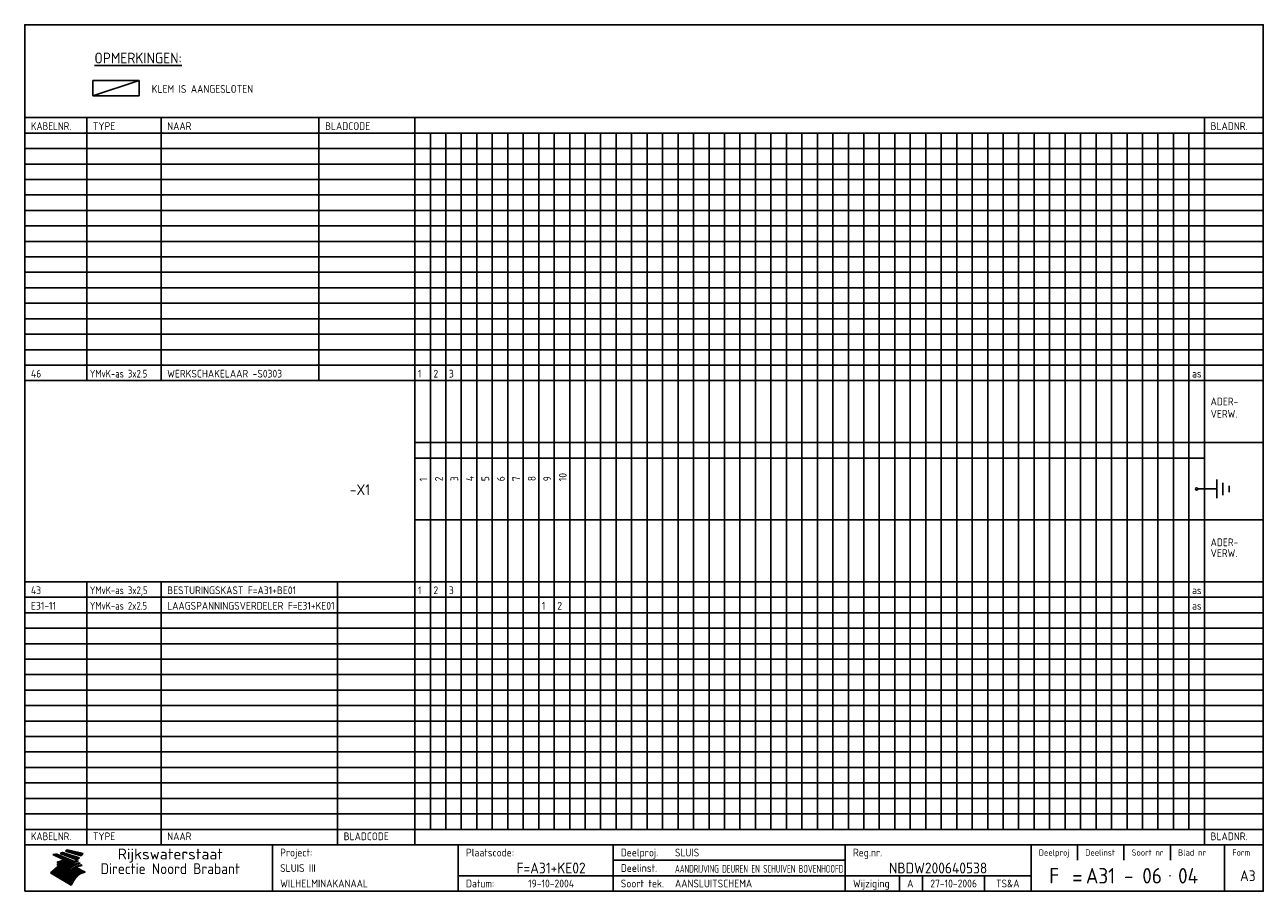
# Model space of a CAD drawing. Extents: x 10 to 410, y 10 to 290.
import ezdxf
from ezdxf.enums import TextEntityAlignment as Align

# ---------------------------------------------------------------- set-up
doc = ezdxf.new("R2010")
doc.units = 0
doc.header["$MEASUREMENT"] = 0
doc.linetypes.add('CENTRE', pattern=[50.8, 31.75, -6.35, 6.35, -6.35])
doc.layers.get('0').update_dxf_attribs({"linetype": 'CONTINUOUS'})
for name, color, linetype in [('0-25', 7, 'CONTINUOUS'), ('0-35', 2, 'CONTINUOUS'), ('0-50', 3, 'CONTINUOUS'), ('B-25', 7, 'CONTINUOUS'), ('B-35', 2, 'CONTINUOUS'), ('S-25', 7, 'CONTINUOUS'), ('S-35', 2, 'CONTINUOUS')]:
    doc.layers.add(name, color=color, linetype=linetype)
doc.styles.add('ISO', font='iso.shx')
doc.styles.get("Standard").update_dxf_attribs({"font": 'iso.shx'})

# ---------------------------------------------------------------- blocks, each defined once
blk = doc.blocks.new('rme15')
at = {"layer": '0-25'}
for p, q in [((410, 35), (10, 35)), ((410, 30), (10, 30)), ((350, 25), (350, 20)), ((365, 25), (365, 20)), ((380, 25), (380, 20)), ((200, 20), (275, 20)), ((150, 15), (335, 15)), ((292.5, 15), (292.5, 10)), ((300, 15), (300, 10)), ((320, 15), (320, 10))]:
    blk.add_line(p, q, dxfattribs=at)
at = {"layer": '0-25', "color": 7}
for p, q in [((19.1, 21.89), (25.12, 19)), ((19.1, 21.89), (25.12, 19)), ((19.17, 21.86), (20.7, 21.86)), ((19.29, 21.8), (20.83, 21.8)), ((19.4, 21.75), (20.96, 21.75)), ((19.52, 21.69), (21.09, 21.69)), ((19.64, 21.63), (21.22, 21.63)), ((19.74, 21.92), (20.56, 21.92)), ((19.75, 21.58), (21.36, 21.58)), ((19.87, 21.52), (21.49, 21.52)), ((19.99, 21.47), (21.62, 21.47)), ((20.11, 21.41), (21.75, 21.41)), ((20.22, 21.35), (21.88, 21.35)), ((20.25, 21.97), (20.43, 21.97)), ((20.34, 21.3), (22.02, 21.3)), ((20.38, 21.99), (26.02, 19.59)), ((20.38, 21.99), (26.02, 19.59)), ((20.46, 21.24), (22.15, 21.24)), ((20.57, 21.18), (22.28, 21.18)), ((20.69, 21.13), (22.41, 21.13)), ((20.81, 21.07), (22.55, 21.07)), ((20.92, 21.02), (22.68, 21.02)), ((21.04, 20.96), (22.81, 20.96)), ((21.16, 20.9), (22.94, 20.9)), ((21.27, 20.85), (23.07, 20.85)), ((21.39, 20.79), (23.21, 20.79)), ((21.47, 22.25), (26.83, 20.19)), ((21.47, 22.25), (26.83, 20.19)), ((21.49, 22.25), (23.07, 22.25)), ((21.51, 20.73), (23.34, 20.73)), ((21.6, 22.2), (23.25, 22.2)), ((21.63, 20.68), (23.47, 20.68)), ((21.65, 22.31), (22.89, 22.31)), ((21.74, 20.62), (23.6, 20.62)), ((21.75, 22.14), (23.42, 22.14)), ((21.8, 22.37), (22.71, 22.37)), ((21.86, 20.57), (23.73, 20.57)), ((21.9, 22.08), (23.6, 22.08)), ((21.94, 22.42), (22.53, 22.42)), ((21.98, 20.51), (23.87, 20.51)), ((22.04, 22.03), (23.78, 22.03)), ((22.06, 22.48), (22.36, 22.48)), ((22.09, 20.45), (24, 20.45)), ((22.18, 22.53), (27.65, 20.8)), ((22.18, 22.53), (27.65, 20.8)), ((22.19, 21.97), (23.96, 21.97)), ((22.21, 20.4), (24.13, 20.4)), ((22.33, 20.34), (24.26, 20.34)), ((22.34, 21.92), (24.13, 21.92)), ((22.37, 20), (23.08, 20)), ((22.44, 20.28), (24.4, 20.28)), ((22.48, 21.86), (24.31, 21.86)), ((22.49, 20.06), (23.04, 20.06)), ((22.56, 20.23), (24.53, 20.23)), ((22.61, 20.12), (22.93, 20.12)), ((22.63, 21.8), (24.49, 21.8)), ((22.68, 20.17), (24.66, 20.17)), ((22.71, 20.17), (22.82, 20.17)), ((23.11, 20.02), (22.77, 20.2)), ((23.11, 20.02), (22.77, 20.2)), ((22.78, 21.75), (24.67, 21.75)), ((22.79, 20.12), (24.79, 20.12)), ((22.91, 20.06), (24.92, 20.06)), ((22.92, 21.69), (24.85, 21.69)), ((23.03, 20), (25.06, 20)), ((23.07, 21.63), (25.02, 21.63)), ((23.14, 22.99), (28.22, 21.46)), ((23.14, 22.99), (28.22, 21.46)), ((23.15, 22.98), (25.33, 22.98)), ((23.22, 21.58), (25.2, 21.58)), ((23.23, 23.04), (25.09, 23.04)), ((23.32, 23.1), (24.84, 23.1)), ((23.34, 22.93), (25.57, 22.93)), ((23.36, 21.52), (25.38, 21.52)), ((23.4, 23.15), (24.6, 23.15)), ((23.49, 23.21), (24.36, 23.21)), ((23.51, 21.47), (25.56, 21.47)), ((23.52, 22.87), (25.81, 22.87)), ((23.57, 23.27), (24.12, 23.27)), ((23.64, 23.32), (23.87, 23.32)), ((23.66, 21.41), (25.74, 21.41)), ((23.7, 23.36), (28.82, 22.17)), ((23.7, 23.36), (28.82, 22.17)), ((23.71, 22.82), (26.06, 22.82)), ((23.8, 21.35), (25.91, 21.35)), ((23.9, 22.76), (26.3, 22.76)), ((23.95, 21.3), (26.09, 21.3)), ((24.09, 22.7), (26.54, 22.7)), ((24.09, 21.24), (26.27, 21.24)), ((24.24, 21.18), (26.45, 21.18)), ((24.27, 22.65), (26.78, 22.65)), ((24.39, 21.13), (26.62, 21.13)), ((24.46, 22.59), (27.03, 22.59)), ((24.53, 21.07), (26.8, 21.07)), ((24.65, 22.53), (27.27, 22.53)), ((24.68, 21.02), (26.98, 21.02)), ((24.83, 20.96), (27.16, 20.96)), ((24.84, 22.48), (27.51, 22.48)), ((24.97, 20.9), (27.34, 20.9)), ((25.02, 22.42), (27.75, 22.42)), ((25.12, 20.85), (27.51, 20.85)), ((25.21, 22.37), (28, 22.37)), ((25.27, 20.79), (27.63, 20.79)), ((25.4, 22.31), (28.24, 22.31)), ((25.41, 20.73), (27.57, 20.73)), ((25.56, 20.68), (27.51, 20.68)), ((25.58, 22.25), (28.48, 22.25)), ((25.71, 20.62), (27.44, 20.62)), ((25.77, 22.2), (28.72, 22.2)), ((25.85, 20.57), (27.37, 20.57)), ((25.96, 22.14), (28.79, 22.14)), ((26, 20.51), (27.29, 20.51)), ((26.15, 22.08), (28.75, 22.08)), ((26.15, 20.45), (27.22, 20.45)), ((26.29, 20.4), (27.14, 20.4)), ((26.33, 22.03), (28.71, 22.03)), ((26.44, 20.34), (27.06, 20.34)), ((26.52, 21.97), (28.66, 21.97)), ((26.59, 20.28), (26.97, 20.28)), ((26.71, 21.92), (28.62, 21.92)), ((26.73, 20.23), (26.89, 20.23)), ((26.9, 21.86), (28.57, 21.86)), ((27.08, 21.8), (28.52, 21.8)), ((27.27, 21.75), (28.48, 21.75)), ((27.46, 21.69), (28.43, 21.69)), ((27.65, 21.63), (28.38, 21.63)), ((27.83, 21.58), (28.33, 21.58)), ((28.02, 21.52), (28.28, 21.52)), ((28.21, 21.47), (28.22, 21.47)), ((20.58, 17.88), (18.3, 16)), ((20.58, 17.88), (18.3, 16)), ((24.94, 11.97), (18.3, 16)), ((24.94, 11.97), (18.3, 16)), ((18.31, 16.01), (20.96, 16.01)), ((18.38, 16.07), (21.46, 16.07)), ((18.45, 16.12), (21.88, 16.12)), ((18.52, 16.18), (22.15, 16.18)), ((18.59, 16.23), (22.38, 16.23)), ((18.65, 16.29), (22.58, 16.29)), ((18.72, 16.35), (22.75, 16.35)), ((18.79, 16.4), (22.91, 16.4)), ((18.86, 16.46), (20.6, 16.46)), ((18.93, 16.52), (20.6, 16.52)), ((18.99, 16.57), (20.6, 16.57)), ((19.06, 16.63), (20.6, 16.63)), ((19.13, 16.68), (20.6, 16.68)), ((19.2, 16.74), (20.6, 16.74)), ((19.27, 16.8), (20.6, 16.8)), ((19.33, 16.85), (21.07, 16.85)), ((19.4, 16.91), (21.55, 16.91)), ((19.47, 16.97), (21.88, 16.97)), ((19.54, 17.02), (22.13, 17.02)), ((19.61, 17.08), (22.34, 17.08)), ((19.67, 17.13), (20.6, 17.13)), ((19.74, 17.19), (20.6, 17.19)), ((19.81, 17.25), (20.6, 17.25)), ((19.88, 17.3), (20.6, 17.3)), ((19.95, 17.36), (20.6, 17.36)), ((20.01, 17.42), (20.6, 17.42)), ((20.08, 17.47), (20.93, 17.47)), ((20.15, 17.53), (21.26, 17.53)), ((20.22, 17.58), (21.51, 17.58)), ((20.29, 17.64), (21.72, 17.64)), ((20.35, 17.7), (21.9, 17.7)), ((20.42, 17.75), (22.07, 17.75)), ((20.49, 17.81), (22.22, 17.81)), ((20.56, 17.87), (22.36, 17.87)), ((20.6, 19.11), (20.58, 19.51)), ((20.6, 19.11), (20.58, 19.51)), ((20.58, 19.5), (22.09, 19.5)), ((20.58, 19.44), (21.95, 19.44)), ((20.59, 19.38), (21.79, 19.38)), ((20.59, 19.33), (21.62, 19.33)), ((20.59, 19.27), (21.42, 19.27)), ((20.6, 19.22), (21.2, 19.22)), ((20.6, 19.16), (20.93, 19.16)), ((20.6, 19.11), (20.69, 19.12)), ((20.6, 19.11), (20.69, 19.12)), ((20.6, 18.79), (20.77, 18.81)), ((20.6, 18.79), (20.77, 18.81)), ((20.6, 18.29), (20.6, 18.79)), ((20.6, 18.29), (20.6, 18.79)), ((20.6, 18.77), (22.46, 18.77)), ((20.6, 18.71), (22.33, 18.71)), ((20.6, 18.65), (22.19, 18.65)), ((20.6, 18.6), (22.04, 18.6)), ((20.6, 18.54), (21.87, 18.54)), ((20.6, 18.48), (21.68, 18.48)), ((20.6, 18.43), (21.46, 18.43)), ((20.6, 18.37), (21.21, 18.37)), ((20.6, 18.29), (20.88, 18.32)), ((20.6, 18.29), (20.88, 18.32)), ((20.6, 18.32), (20.87, 18.32)), ((20.6, 17.88), (20.86, 17.91)), ((20.6, 17.88), (20.86, 17.91)), ((20.6, 17.43), (20.97, 17.48)), ((20.6, 17.43), (20.97, 17.48)), ((20.6, 17.43), (20.6, 17.09)), ((20.6, 17.43), (20.6, 17.09)), ((20.6, 17.09), (21.26, 17.16)), ((20.6, 17.09), (21.26, 17.16)), ((20.6, 16.8), (21.37, 16.89)), ((20.6, 16.8), (21.37, 16.89)), ((20.6, 16.8), (20.6, 16.45)), ((20.6, 16.8), (20.6, 16.45)), ((20.6, 16.45), (21.56, 16.56)), ((20.6, 16.45), (21.56, 16.56)), ((20.6, 15.97), (21.67, 16.09)), ((20.6, 15.97), (21.67, 16.09)), ((20.7, 16.46), (23.06, 16.46)), ((20.9, 19.55), (22.23, 19.55)), ((20.9, 18.82), (22.59, 18.82)), ((20.98, 17.92), (22.5, 17.92)), ((21.02, 17.13), (22.53, 17.13)), ((21.19, 19.61), (22.35, 19.61)), ((21.2, 16.52), (23.2, 16.52)), ((21.32, 18.88), (22.71, 18.88)), ((21.32, 17.98), (22.62, 17.98)), ((21.42, 19.67), (22.47, 19.67)), ((21.47, 17.19), (22.7, 17.19)), ((21.59, 18.03), (22.74, 18.03)), ((21.61, 18.93), (22.82, 18.93)), ((21.62, 19.72), (22.59, 19.72)), ((21.72, 16.57), (23.32, 16.57)), ((21.77, 17.25), (22.85, 17.25)), ((21.8, 19.78), (22.69, 19.78)), ((21.8, 18.09), (22.85, 18.09)), ((21.84, 18.99), (22.92, 18.99)), ((21.96, 19.83), (22.79, 19.83)), ((21.99, 18.15), (22.95, 18.15)), ((22.01, 17.3), (22.99, 17.3)), ((22.03, 19.05), (23.03, 19.05)), ((22.1, 16.63), (23.44, 16.63)), ((22.11, 19.89), (22.89, 19.89)), ((22.16, 18.2), (23.05, 18.2)), ((22.21, 19.1), (23.12, 19.1)), ((22.21, 17.36), (23.12, 17.36)), ((22.24, 19.95), (22.99, 19.95)), ((22.31, 18.26), (23.15, 18.26)), ((22.36, 19.16), (23.22, 19.16)), ((22.38, 16.68), (23.56, 16.68)), ((22.39, 17.42), (23.24, 17.42)), ((22.45, 18.32), (23.24, 18.32)), ((22.51, 19.22), (23.3, 19.22)), ((22.56, 17.47), (23.36, 17.47)), ((22.59, 18.37), (23.33, 18.37)), ((22.6, 16.74), (23.66, 16.74)), ((22.64, 19.27), (23.39, 19.27)), ((22.71, 18.43), (23.42, 18.43)), ((22.71, 17.53), (23.47, 17.53)), ((22.77, 19.33), (23.47, 19.33)), ((22.79, 16.8), (23.77, 16.8)), ((22.83, 18.48), (23.5, 18.48)), ((22.84, 17.58), (23.57, 17.58)), ((22.89, 19.38), (23.55, 19.38)), ((22.94, 18.54), (23.58, 18.54)), ((22.96, 16.85), (23.86, 16.85)), ((22.97, 17.64), (23.67, 17.64)), ((23, 19.44), (23.63, 19.44)), ((23.04, 18.6), (23.66, 18.6)), ((23.1, 19.5), (23.72, 19.5)), ((23.1, 17.7), (23.77, 17.7)), ((23.12, 16.91), (23.96, 16.91)), ((23.14, 18.65), (23.74, 18.65)), ((23.15, 19.95), (25.19, 19.95)), ((23.21, 19.55), (23.8, 19.55)), ((23.21, 17.75), (23.86, 17.75)), ((23.21, 16.01), (28.9, 16.01)), ((23.24, 18.71), (23.82, 18.71)), ((23.26, 19.89), (25.32, 19.89)), ((23.26, 16.97), (24.05, 16.97)), ((23.3, 19.61), (23.88, 19.61)), ((23.32, 17.81), (23.95, 17.81)), ((23.33, 18.77), (23.91, 18.77)), ((23.37, 16.07), (29.08, 16.07)), ((23.38, 19.83), (25.45, 19.83)), ((23.39, 19.67), (23.81, 19.67)), ((23.39, 17.02), (24.14, 17.02)), ((23.42, 18.82), (23.99, 18.82)), ((23.42, 17.87), (24.03, 17.87)), ((23.45, 19.7), (23.58, 19.79)), ((23.45, 19.7), (23.58, 19.79)), ((23.48, 19.72), (23.7, 19.72)), ((23.5, 19.78), (25.58, 19.78)), ((23.51, 18.88), (24.07, 18.88)), ((23.51, 16.12), (29.27, 16.12)), ((23.52, 17.92), (24.11, 17.92)), ((23.52, 17.08), (24.22, 17.08)), ((23.54, 18.9), (24.3, 19.42)), ((23.54, 18.9), (24.3, 19.42)), ((23.56, 19.78), (23.59, 19.78)), ((23.56, 19.39), (23.9, 19.62)), ((23.56, 19.39), (23.9, 19.62)), ((23.58, 19.79), (23.9, 19.62)), ((23.58, 19.79), (23.9, 19.62)), ((23.59, 18.93), (24.15, 18.93)), ((23.61, 19.72), (25.72, 19.72)), ((23.62, 17.98), (24.2, 17.98)), ((23.63, 17.13), (24.3, 17.13)), ((23.65, 18.59), (24.62, 19.25)), ((23.65, 18.59), (24.62, 19.25)), ((29.41, 16.17), (23.65, 16.17)), ((23.67, 18.99), (24.23, 18.99)), ((23.71, 18.03), (24.28, 18.03)), ((23.73, 19.67), (25.85, 19.67)), ((23.75, 19.05), (24.32, 19.05)), ((23.75, 17.19), (24.38, 17.19)), ((23.77, 16.23), (29.47, 16.23)), ((23.79, 18.09), (24.36, 18.09)), ((23.83, 19.1), (24.4, 19.1)), ((23.85, 19.61), (25.98, 19.61)), ((23.85, 17.25), (24.46, 17.25)), ((23.88, 18.15), (24.44, 18.15)), ((23.89, 16.29), (29.36, 16.29)), ((23.92, 19.16), (24.48, 19.16)), ((23.94, 18.19), (25.23, 19.07)), ((23.94, 18.19), (25.23, 19.07)), ((23.95, 17.3), (24.55, 17.3)), ((23.96, 19.55), (25.96, 19.55)), ((23.96, 18.2), (24.53, 18.2)), ((24, 19.22), (24.56, 19.22)), ((24, 16.35), (29.24, 16.35)), ((24.04, 18.26), (24.61, 18.26)), ((24.05, 17.36), (24.63, 17.36)), ((24.06, 17.88), (25.34, 18.76)), ((24.06, 17.88), (25.34, 18.76)), ((24.08, 19.5), (25.88, 19.5)), ((24.08, 19.27), (24.58, 19.27)), ((24.11, 16.4), (29.13, 16.4)), ((24.13, 18.32), (24.69, 18.32)), ((24.14, 17.42), (24.71, 17.42)), ((24.16, 19.33), (24.47, 19.33)), ((24.2, 19.44), (25.79, 19.44)), ((24.21, 18.37), (24.77, 18.37)), ((24.21, 16.46), (29.02, 16.46)), ((24.23, 17.47), (24.79, 17.47)), ((24.24, 17.48), (25.52, 18.36)), ((24.24, 17.48), (25.52, 18.36)), ((24.25, 19.38), (24.36, 19.38)), ((24.29, 18.43), (24.85, 18.43)), ((24.3, 19.42), (24.62, 19.25)), ((24.3, 19.42), (24.62, 19.25)), ((24.31, 19.38), (25.71, 19.38)), ((24.31, 17.53), (24.87, 17.53)), ((24.31, 16.52), (28.91, 16.52)), ((24.35, 17.17), (25.64, 18.05)), ((24.35, 17.17), (25.64, 18.05)), ((24.37, 18.48), (24.94, 18.48)), ((24.39, 17.58), (24.96, 17.58)), ((24.4, 16.57), (28.79, 16.57)), ((24.43, 19.33), (25.62, 19.33)), ((24.45, 18.54), (25.02, 18.54)), ((24.47, 17.64), (25.04, 17.64)), ((24.49, 16.63), (28.68, 16.63)), ((24.54, 18.6), (25.1, 18.6)), ((24.55, 19.27), (25.54, 19.27)), ((24.56, 17.7), (25.12, 17.7)), ((24.57, 16.68), (28.57, 16.68)), ((24.62, 18.65), (25.18, 18.65)), ((24.63, 16.72), (25.91, 17.6)), ((24.63, 16.72), (25.91, 17.6)), ((24.64, 17.75), (25.2, 17.75)), ((24.66, 16.74), (28.45, 16.74)), ((24.67, 19.22), (25.45, 19.22)), ((24.7, 18.71), (25.27, 18.71)), ((24.72, 17.81), (25.29, 17.81)), ((24.74, 16.8), (28.34, 16.8)), ((24.78, 19.16), (25.37, 19.16)), ((24.78, 18.77), (25.34, 18.77)), ((24.8, 17.87), (25.37, 17.87)), ((24.82, 16.85), (28.23, 16.85)), ((24.87, 18.82), (25.4, 18.82)), ((24.89, 17.92), (25.45, 17.92)), ((24.9, 19.1), (25.28, 19.1)), ((24.9, 16.91), (28.11, 16.91)), ((24.95, 18.88), (25.45, 18.88)), ((24.97, 17.98), (25.53, 17.98)), ((24.99, 16.97), (28, 16.97)), ((25.02, 19.05), (25.2, 19.05)), ((25.03, 18.93), (25.51, 18.93)), ((25.05, 18.03), (25.61, 18.03)), ((25.07, 17.02), (27.89, 17.02)), ((25.11, 18.99), (25.57, 18.99)), ((26.02, 19.59), (25.12, 19)), ((26.02, 19.59), (25.12, 19)), ((25.13, 18.09), (25.68, 18.09)), ((25.15, 17.08), (27.77, 17.08)), ((25.19, 19.05), (25.63, 19.05)), ((25.21, 18.15), (25.75, 18.15)), ((25.23, 17.13), (27.66, 17.13)), ((25.26, 19.1), (25.7, 19.1)), ((25.3, 18.2), (25.82, 18.2)), ((25.31, 17.19), (27.55, 17.19)), ((25.33, 19.16), (25.77, 19.16)), ((25.38, 18.26), (25.89, 18.26)), ((25.39, 19.22), (25.85, 19.22)), ((25.4, 17.25), (27.43, 17.25)), ((25.46, 18.32), (25.97, 18.32)), ((25.47, 19.27), (25.93, 19.27)), ((25.48, 17.3), (27.32, 17.3)), ((25.54, 19.33), (26.03, 19.33)), ((25.54, 18.37), (26.06, 18.37)), ((25.56, 17.36), (27.21, 17.36)), ((25.62, 18.43), (26.14, 18.43)), ((25.63, 19.38), (26.13, 19.38)), ((25.64, 17.42), (27.1, 17.42)), ((25.7, 18.48), (26.24, 18.48)), ((25.72, 19.44), (26.24, 19.44)), ((25.73, 17.47), (26.98, 17.47)), ((25.79, 18.54), (26.34, 18.54)), ((25.81, 17.53), (26.87, 17.53)), ((25.82, 19.5), (26.36, 19.5)), ((25.89, 18.6), (26.46, 18.6)), ((25.89, 17.58), (26.76, 17.58)), ((25.93, 19.55), (26.53, 19.55)), ((25.96, 17.64), (26.64, 17.64)), ((25.99, 18.65), (26.58, 18.65)), ((26.04, 17.7), (26.59, 17.7)), ((26.06, 19.61), (26.85, 19.61)), ((26.1, 18.71), (26.72, 18.71)), ((26.12, 17.75), (26.67, 17.75)), ((26.2, 17.81), (26.76, 17.81)), ((26.21, 19.67), (27.23, 19.67)), ((26.23, 18.77), (26.89, 18.77)), ((26.29, 17.87), (26.86, 17.87)), ((26.37, 18.82), (27.09, 18.82)), ((26.39, 17.92), (26.97, 17.92)), ((26.44, 19.72), (27.18, 19.72)), ((26.49, 17.98), (27.09, 17.98)), ((26.53, 18.88), (27.34, 18.88)), ((26.56, 17.68), (29.54, 16.2)), ((26.56, 17.68), (29.54, 16.2)), ((26.6, 18.03), (27.22, 18.03)), ((26.72, 18.09), (27.38, 18.09)), ((26.73, 18.93), (27.66, 18.93)), ((26.85, 18.15), (27.56, 18.15)), ((26.99, 18.99), (27.9, 18.99)), ((27, 18.2), (27.8, 18.2)), ((27.13, 19.78), (27.25, 19.64)), ((27.13, 19.78), (27.25, 19.64)), ((27.18, 18.26), (28.13, 18.26)), ((27.26, 19.05), (27.84, 19.05)), ((27.39, 18.32), (28.47, 18.32)), ((27.7, 18.37), (28.49, 18.37)), ((27.78, 19.1), (27.93, 18.96)), ((27.78, 19.1), (27.93, 18.96)), ((28, 18.43), (28.44, 18.43)), ((28.29, 15.83), (29.54, 16.2)), ((28.29, 15.83), (29.54, 16.2)), ((28.39, 18.48), (28.54, 18.32)), ((28.39, 18.48), (28.54, 18.32)), ((29.54, 16.2), (29.45, 16.17)), ((29.54, 16.2), (29.45, 16.17)), ((29.46, 16.18), (29.47, 16.18)), ((18.38, 15.95), (20.6, 15.95)), ((18.47, 15.9), (20.6, 15.9)), ((18.57, 15.84), (20.6, 15.84)), ((18.66, 15.78), (20.6, 15.78)), ((18.75, 15.73), (20.6, 15.73)), ((18.85, 15.67), (20.6, 15.67)), ((18.94, 15.62), (20.6, 15.62)), ((19.03, 15.56), (27.83, 15.56)), ((19.12, 15.5), (27.75, 15.5)), ((19.22, 15.45), (27.66, 15.45)), ((19.31, 15.39), (27.58, 15.39)), ((19.4, 15.33), (27.5, 15.33)), ((19.49, 15.28), (27.43, 15.28)), ((19.59, 15.22), (27.36, 15.22)), ((19.68, 15.17), (27.29, 15.17)), ((19.77, 15.11), (27.22, 15.11)), ((19.86, 15.05), (27.15, 15.05)), ((19.96, 15), (27.09, 15)), ((20.05, 14.94), (27.02, 14.94)), ((20.14, 14.88), (26.96, 14.88)), ((20.24, 14.83), (26.9, 14.83)), ((20.33, 14.77), (26.84, 14.77)), ((20.42, 14.72), (26.79, 14.72)), ((20.51, 14.66), (26.73, 14.66)), ((20.6, 15.97), (20.6, 15.58)), ((20.6, 15.97), (20.6, 15.58)), ((20.6, 15.58), (21.95, 15.73)), ((20.6, 15.58), (21.95, 15.73)), ((20.61, 14.6), (26.68, 14.6)), ((20.7, 14.55), (26.62, 14.55)), ((20.79, 14.49), (26.57, 14.49)), ((20.88, 14.43), (26.52, 14.43)), ((20.94, 15.62), (27.92, 15.62)), ((20.98, 14.38), (26.47, 14.38)), ((21.07, 14.32), (26.42, 14.32)), ((21.16, 14.27), (26.38, 14.27)), ((21.25, 14.21), (26.33, 14.21)), ((21.35, 14.15), (26.29, 14.15)), ((21.44, 14.1), (26.24, 14.1)), ((21.45, 15.67), (28.01, 15.67)), ((21.53, 14.04), (26.2, 14.04)), ((21.63, 13.98), (26.16, 13.98)), ((21.72, 13.93), (26.12, 13.93)), ((21.81, 13.87), (26.08, 13.87)), ((21.9, 13.82), (26.04, 13.82)), ((21.96, 15.73), (28.11, 15.73)), ((22, 13.76), (26, 13.76)), ((22.09, 13.7), (25.96, 13.7)), ((22.18, 13.65), (25.93, 13.65)), ((22.27, 13.59), (25.89, 13.59)), ((22.34, 15.78), (28.21, 15.78)), ((22.37, 13.53), (25.86, 13.53)), ((22.46, 13.48), (25.82, 13.48)), ((22.55, 13.42), (25.79, 13.42)), ((22.62, 15.84), (28.33, 15.84)), ((22.65, 13.37), (25.76, 13.37)), ((22.74, 13.31), (25.73, 13.31)), ((22.83, 13.25), (25.69, 13.25)), ((22.84, 15.9), (28.52, 15.9)), ((22.92, 13.2), (25.66, 13.2)), ((23.02, 13.14), (25.63, 13.14)), ((23.04, 15.95), (28.71, 15.95)), ((23.11, 13.08), (25.59, 13.08)), ((23.2, 13.03), (25.56, 13.03)), ((23.29, 12.97), (25.53, 12.97)), ((23.39, 12.92), (25.5, 12.92)), ((23.48, 12.86), (25.46, 12.86)), ((23.57, 12.8), (25.43, 12.8)), ((23.66, 12.75), (25.4, 12.75)), ((23.76, 12.69), (25.36, 12.69)), ((23.85, 12.63), (25.33, 12.63)), ((23.94, 12.58), (25.3, 12.58)), ((24.04, 12.52), (25.26, 12.52)), ((24.13, 12.47), (25.23, 12.47)), ((24.22, 12.41), (25.2, 12.41)), ((24.31, 12.35), (25.17, 12.35)), ((24.41, 12.3), (25.13, 12.3)), ((24.5, 12.24), (25.1, 12.24)), ((24.59, 12.18), (25.07, 12.18)), ((24.68, 12.13), (25.03, 12.13)), ((24.78, 12.07), (25, 12.07)), ((24.87, 12.02), (24.97, 12.02)), ((24.94, 11.97), (25.81, 13.45)), ((24.94, 11.97), (25.81, 13.45))]:
    blk.add_line(p, q, dxfattribs=at)
for centre, radius, start, end in [((19.15, 29.7), 7.8, 269.6055, 279.0886), ((19.15, 29.7), 7.8, 269.6055, 279.0886), ((19.93, 25.38), 5.91, 276.3402, 298.7463), ((19.93, 25.38), 5.91, 276.3402, 298.7463), ((19.84, 25.09), 6.03, 278.129, 302.868), ((19.84, 25.09), 6.03, 278.129, 302.868), ((19.84, 27.26), 5.27, 288.0217, 296.3084), ((19.84, 27.26), 5.27, 288.0217, 296.3084), ((20.49, 27.56), 5.28, 300.0654, 307.393), ((20.49, 27.56), 5.28, 300.0654, 307.393), ((24.11, 24.7), 5.26, 301.1147, 312.2814), ((24.11, 24.7), 5.26, 301.1147, 312.2814), ((21.95, 27.32), 8.59, 316.9248, 323.1399), ((21.95, 27.32), 8.59, 316.9248, 323.1399), ((20.21, 23.78), 5.91, 273.6149, 304.3803), ((20.21, 23.78), 5.91, 273.6149, 304.3803), ((20.35, 24.56), 5.76, 274.164, 302.5474), ((20.35, 24.56), 5.76, 274.164, 302.5474), ((20.05, 24.28), 6.02, 277.9472, 305.7139), ((20.05, 24.28), 6.02, 277.9472, 305.7139), ((20.04, 23.49), 6.09, 278.8115, 306.4242), ((20.04, 23.49), 6.09, 278.8115, 306.4242), ((20.53, 23.07), 5.96, 277.0519, 304.973), ((20.53, 23.07), 5.96, 277.0519, 304.973), ((20.72, 22.76), 5.91, 276.3402, 304.3803), ((20.72, 22.76), 5.91, 276.3402, 304.3803), ((21.06, 22.34), 5.81, 274.9043, 303.1745), ((21.06, 22.34), 5.81, 274.9043, 303.1745), ((20.82, 22.06), 6.04, 278.1111, 305.8489), ((20.82, 22.06), 6.04, 278.1111, 305.8489), ((21.3, 21.6), 5.91, 276.3402, 304.3803), ((21.3, 21.6), 5.91, 276.3402, 304.3803), ((27.05, 17.17), 2.63, 107.4286, 133.7799), ((27.05, 17.17), 2.63, 107.4286, 133.7799), ((27.45, 16.91), 2.81, 110.4143, 138.7411), ((27.45, 16.91), 2.81, 110.4143, 138.7411), ((27.57, 15.64), 3.4, 98.1566, 126.9045), ((27.57, 15.64), 3.4, 98.1566, 126.9045), ((27.91, 15.54), 3.39, 100.5835, 132.088), ((27.91, 15.54), 3.39, 100.5835, 132.088), ((28.21, 14.74), 3.67, 95.7581, 128.7216), ((28.21, 14.74), 3.67, 95.7581, 128.7216), ((27.01, 16.84), 2.93, 87.7348, 104.8316), ((27.01, 16.84), 2.93, 87.7348, 104.8316), ((27.37, 15.71), 3.93, 91.7838, 103.2817), ((27.37, 15.71), 3.93, 91.7838, 103.2817), ((28.4, 15.05), 3.21, 96.3886, 125.0052), ((28.4, 15.05), 3.21, 96.3886, 125.0052), ((27.82, 16.31), 2.8, 90.634, 105.1984), ((27.82, 16.31), 2.8, 90.634, 105.1984), ((28.19, 15.04), 3.93, 93.8342, 103.2817), ((28.19, 15.04), 3.93, 93.8342, 103.2817), ((28.58, 15.69), 2.8, 93.8141, 105.1984), ((28.58, 15.69), 2.8, 93.8141, 105.1984), ((28.95, 14.41), 3.93, 96.0135, 103.2817), ((28.95, 14.41), 3.93, 96.0135, 103.2817), ((31.24, 10.26), 6.3, 117.9568, 149.6251), ((31.24, 10.26), 6.3, 117.9568, 149.6251)]:
    blk.add_arc(centre, radius, start, end, dxfattribs=at)
at = {"layer": '0-35'}
for p, q in [((90, 25), (90, 10)), ((150, 25), (150, 10)), ((200, 25), (200, 10)), ((275, 25), (275, 10)), ((335, 25), (335, 10)), ((397.5, 25), (397.5, 10))]:
    blk.add_line(p, q, dxfattribs=at)
at = {"layer": '0-50'}
for p, q in [((10, 25), (410, 25)), ((348.75, 15), (351.25, 15)), ((348.75, 13.5), (351.25, 13.5))]:
    blk.add_line(p, q, dxfattribs=at)
blk.add_lwpolyline([(10, 10), (410, 10), (410, 290), (10, 290)], close=True, dxfattribs=at)
at = {"layer": '0-50', "const_width": 0.25}
blk.add_lwpolyline([(379.75, 15, 1), (380, 15, 1)], format="xyb", close=True, dxfattribs=at)
at = {"layer": '0-25', "style": 'ISO'}
for s, height, p in [('Project:', 2.5, (92.5, 22.5)), ('Plaatscode:', 2.5, (152.5, 22.5)), ('Deelproj.', 2.5, (202.5, 22.5)), ('Reg.nr.', 2.5, (277.5, 22.5)), ('Deelproj', 2, (337.5, 22.5)), ('Deelinst', 2, (352.5, 22.5)), ('Soort nr', 2, (367.5, 22.5)), ('Blad nr', 2, (382.5, 22.5)), ('Form', 2, (400, 22.5)), ('Deelinst.', 2.5, (202.5, 17.5)), ('Datum:', 2.5, (152.5, 12.5)), ('Soort tek.', 2.5, (202.5, 12.5)), ('Wijziging', 2.5, (277.5, 12.5))]:
    blk.add_text(s, height=height, dxfattribs=at).set_placement(p, align=Align.MIDDLE_LEFT)
for tag, height, p in [('N', 2.5, (220, 22.5)), ('B', 2.5, (92.5, 17.5)), ('P', 1.8, (220, 17.5)), ('C', 2.5, (92.5, 12.5)), ('U', 2.5, (220, 12.5)), ('REV', 2.5, (295, 12.5))]:
    blk.add_attdef(tag, text='', height=height, dxfattribs=at).set_placement(p, align=Align.MIDDLE_LEFT)
for tag, p in [('W', (180, 12.5)), ('Z', (310, 12.5)), ('Y', (327.5, 12.5))]:
    blk.add_attdef(tag, text='', height=2.5, dxfattribs=at).set_placement(p, align=Align.MIDDLE)
at = {"layer": '0-35', "style": 'ISO', "width": 1.182609}
blk.add_text('Rijkswaterstaat', height=3.5, dxfattribs=at).set_placement((40, 20.28), (74, 20.28), align=Align.FIT)
at = {"layer": '0-35', "color": 2, "style": 'ISO', "width": 1.016949}
blk.add_text('Directie Noord Brabant', height=3.5, dxfattribs=at).set_placement((34.5, 15.53), (79.5, 15.53), align=Align.FIT)
at = {"layer": '0-35', "style": 'ISO'}
blk.add_attdef('X', text='', height=3.5, dxfattribs=at).set_placement((180, 17.5), align=Align.MIDDLE_CENTER)
blk.add_attdef('RNR', text='', height=3.5, dxfattribs=at).set_placement((305, 17.5), align=Align.MIDDLE)
blk.add_attdef('FORM', text='', height=3.5, dxfattribs=at).set_placement((402.5, 15), align=Align.MIDDLE_LEFT)
at = {"layer": '0-50', "style": 'ISO'}
for tag, p in [('M', (342.5, 15)), ('O', (365, 15))]:
    blk.add_attdef(tag, text='', height=5, dxfattribs=at).set_placement(p, align=Align.MIDDLE)
blk.add_attdef('Q', text='', height=5, dxfattribs=at).set_placement((382.5, 15), align=Align.MIDDLE_LEFT)

msp = doc.modelspace()

# ---------------------------------------------------------------- linework, layer by layer
at = {"linetype": 'CENTRE'}
msp.add_line((171, 175), (171, 161), dxfattribs=at)
msp.add_line((136, 150), (391, 150))
at = {"layer": 'S-25'}
for p, q in [((32, 272), (32, 267)), ((47, 272), (32, 272)), ((32, 267), (47, 272)), ((47, 267), (47, 272)), ((32, 267), (47, 267)), ((10, 260), (410, 260)), ((10, 255), (410, 255)), ((141, 255), (141, 175)), ((146, 255), (146, 175)), ((151, 255), (151, 175)), ((156, 255), (156, 175)), ((161, 255), (161, 30)), ((166, 255), (166, 175)), ((171, 255), (171, 175)), ((176, 255), (176, 175)), ((181, 255), (181, 175)), ((186, 255), (186, 30)), ((191, 255), (191, 175)), ((196, 255), (196, 175)), ((201, 255), (201, 175)), ((206, 255), (206, 175)), ((211, 255), (211, 30)), ((216, 255), (216, 175)), ((221, 255), (221, 175)), ((226, 255), (226, 175)), ((231, 255), (231, 175)), ((236, 255), (236, 30)), ((241, 255), (241, 175)), ((246, 255), (246, 175)), ((251, 255), (251, 175)), ((256, 255), (256, 175)), ((261, 255), (261, 30)), ((266, 255), (266, 175)), ((271, 255), (271, 175)), ((276, 255), (276, 175)), ((281, 255), (281, 175)), ((286, 255), (286, 30)), ((291, 255), (291, 175)), ((296, 255), (296, 175)), ((301, 255), (301, 175)), ((306, 255), (306, 175)), ((311, 255), (311, 30)), ((316, 255), (316, 175)), ((321, 255), (321, 175)), ((326, 255), (326, 175)), ((331, 255), (331, 175)), ((336, 255), (336, 30)), ((341, 255), (341, 175)), ((346, 255), (346, 175)), ((351, 255), (351, 175)), ((356, 255), (356, 175)), ((361, 255), (361, 30)), ((366, 255), (366, 175)), ((371, 255), (371, 175)), ((376, 255), (376, 175)), ((381, 255), (381, 175)), ((386, 255), (386, 30)), ((10, 250), (410, 250)), ((10, 245), (410, 245)), ((10, 240), (410, 240)), ((10, 235), (410, 235)), ((10, 230), (410, 230)), ((10, 225), (410, 225)), ((10, 220), (410, 220)), ((10, 215), (410, 215)), ((10, 210), (410, 210)), ((10, 205), (410, 205)), ((10, 200), (410, 200)), ((10, 195), (410, 195)), ((10, 190), (410, 190)), ((10, 185), (410, 185)), ((10, 180), (410, 180)), ((10, 175), (410, 175)), ((141, 175), (141, 110)), ((146, 175), (146, 110)), ((151, 175), (151, 110)), ((156, 175), (156, 110)), ((166, 175), (166, 110)), ((171, 175), (171, 110)), ((176, 175), (176, 110)), ((181, 175), (181, 110)), ((191, 175), (191, 110)), ((196, 175), (196, 110)), ((201, 175), (201, 110)), ((206, 175), (206, 110)), ((216, 175), (216, 110)), ((221, 175), (221, 110)), ((226, 175), (226, 110)), ((231, 175), (231, 110)), ((241, 175), (241, 110)), ((246, 175), (246, 110)), ((251, 175), (251, 110)), ((256, 175), (256, 110)), ((266, 175), (266, 110)), ((271, 175), (271, 110)), ((276, 175), (276, 110)), ((281, 175), (281, 110)), ((291, 175), (291, 110)), ((296, 175), (296, 110)), ((301, 175), (301, 110)), ((306, 175), (306, 110)), ((316, 175), (316, 110)), ((321, 175), (321, 110)), ((326, 175), (326, 110)), ((331, 175), (331, 110)), ((341, 175), (341, 110)), ((346, 175), (346, 110)), ((351, 175), (351, 110)), ((356, 175), (356, 110)), ((366, 175), (366, 110)), ((371, 175), (371, 110)), ((376, 175), (376, 110)), ((381, 175), (381, 110)), ((389, 140), (395, 140)), ((395, 143), (395, 137)), ((397, 142), (397, 138)), ((399, 141), (399, 139)), ((10, 110), (410, 110)), ((141, 110), (141, 30)), ((146, 110), (146, 30)), ((151, 110), (151, 30)), ((156, 110), (156, 30)), ((166, 110), (166, 30)), ((171, 110), (171, 30)), ((176, 110), (176, 30)), ((181, 110), (181, 30)), ((191, 110), (191, 30)), ((196, 110), (196, 30)), ((201, 110), (201, 30)), ((206, 110), (206, 30)), ((216, 110), (216, 30)), ((221, 110), (221, 30)), ((226, 110), (226, 30)), ((231, 110), (231, 30)), ((241, 110), (241, 30)), ((246, 110), (246, 30)), ((251, 110), (251, 30)), ((256, 110), (256, 30)), ((266, 110), (266, 30)), ((271, 110), (271, 30)), ((276, 110), (276, 30)), ((281, 110), (281, 30)), ((291, 110), (291, 30)), ((296, 110), (296, 30)), ((301, 110), (301, 30)), ((306, 110), (306, 30)), ((316, 110), (316, 30)), ((321, 110), (321, 30)), ((326, 110), (326, 30)), ((331, 110), (331, 30)), ((341, 110), (341, 30)), ((346, 110), (346, 30)), ((351, 110), (351, 30)), ((356, 110), (356, 30)), ((366, 110), (366, 30)), ((371, 110), (371, 30)), ((376, 110), (376, 30)), ((381, 110), (381, 30)), ((10, 105), (410, 105)), ((10, 100), (410, 100)), ((10, 95), (410, 95)), ((10, 90), (410, 90)), ((10, 85), (410, 85)), ((10, 80), (410, 80)), ((10, 75), (410, 75)), ((10, 70), (410, 70)), ((10, 65), (410, 65)), ((10, 60), (410, 60)), ((10, 55), (410, 55)), ((10, 50), (410, 50)), ((10, 45), (410, 45)), ((10, 40), (410, 40)), ((10, 35), (410, 35)), ((10, 30), (410, 30))]:
    msp.add_line(p, q, dxfattribs=at)
for start, end in [(0, 180), (180, 0)]:
    msp.add_arc((388.5, 140), 0.375, start, end, dxfattribs=at)
at = {"layer": 'S-35'}
for p, q in [((30, 260), (30, 175)), ((54, 260), (54, 175)), ((105, 260), (105, 175)), ((136, 260), (136, 25)), ((391, 260), (391, 25)), ((136, 155), (410, 155)), ((136, 130), (410, 130)), ((30, 110), (30, 25)), ((54, 110), (54, 25)), ((111, 110), (111, 25))]:
    msp.add_line(p, q, dxfattribs=at)

# ---------------------------------------------------------------- block references
at = {"linetype": 'CENTRE'}
ref = msp.add_blockref('rme15', (0, 0), dxfattribs=at)
ref.add_attrib('B', 'SLUIS III', dxfattribs={"layer": '0-25', "height": 2.5, "style": 'ISO'}).set_placement((92.5, 17.5), align=Align.MIDDLE_LEFT)
ref.add_attrib('C', 'WILHELMINAKANAAL', dxfattribs={"layer": '0-25', "height": 2.5, "style": 'ISO'}).set_placement((92.5, 12.5), align=Align.MIDDLE_LEFT)
ref.add_attrib('N', 'SLUIS', dxfattribs={"layer": '0-25', "height": 2.5, "style": 'ISO'}).set_placement((220, 22.5), align=Align.MIDDLE_LEFT)
ref.add_attrib('U', 'AANSLUITSCHEMA', dxfattribs={"layer": '0-25', "height": 2.5, "style": 'ISO'}).set_placement((220, 12.5), align=Align.MIDDLE_LEFT)
ref.add_attrib('M', 'F', dxfattribs={"layer": '0-50', "height": 5, "style": 'ISO'}).set_placement((342.5, 15), align=Align.MIDDLE)
ref.add_attrib('O', 'A31 - 06', dxfattribs={"layer": '0-50', "height": 5, "style": 'ISO'}).set_placement((365, 15), align=Align.MIDDLE)
ref.add_attrib('Q', '04', dxfattribs={"layer": '0-50', "height": 5, "style": 'ISO'}).set_placement((382.5, 15), align=Align.MIDDLE_LEFT)
ref.add_attrib('X', 'F=A31+KE02', dxfattribs={"layer": '0-35', "height": 3.5, "style": 'ISO'}).set_placement((180, 17.5), align=Align.MIDDLE_CENTER)
ref.add_attrib('RNR', 'NBDW200640538', dxfattribs={"layer": '0-35', "height": 3.5, "style": 'ISO'}).set_placement((305, 17.5), align=Align.MIDDLE)
ref.add_attrib('W', '19-10-2004', dxfattribs={"layer": '0-25', "height": 2.5, "style": 'ISO'}).set_placement((180, 12.5), align=Align.MIDDLE)
ref.add_attrib('FORM', 'A3', dxfattribs={"layer": '0-35', "height": 3.5, "style": 'ISO'}).set_placement((402.5, 15), align=Align.MIDDLE_LEFT)
ref.add_attrib('REV', 'A', dxfattribs={"layer": '0-25', "height": 2.5, "style": 'ISO'}).set_placement((295, 12.5), align=Align.MIDDLE_LEFT)
ref.add_attrib('Z', '27-10-2006', dxfattribs={"layer": '0-25', "height": 2.5, "style": 'ISO'}).set_placement((310, 12.5), align=Align.MIDDLE)
ref.add_attrib('Y', 'TS&A', dxfattribs={"layer": '0-25', "height": 2.5, "style": 'ISO'}).set_placement((327.5, 12.5), align=Align.MIDDLE)

# ---------------------------------------------------------------- texts
at = {"layer": 'B-25'}
for s, p in [('KLEM IS AANGESLOTEN', (51, 268)), ('TYPE', (32, 256)), ('NAAR', (56, 256)), ('BLADCODE', (107, 256)), ('BLADNR.', (393, 256)), ('46', (12, 176)), ('WERKSCHAKELAAR -S0303', (56, 176)), ('1', (137, 176)), ('2', (142, 176)), ('3', (147, 176)), ('as', (387, 176)), ('ADER-', (393, 167)), ('VERW.', (393, 163)), ('ADER-', (393, 121.5)), ('VERW.', (393, 118)), ('43', (12, 106)), ('BESTURINGSKAST F=A31+BE01', (56, 106)), ('1', (137, 106)), ('2', (142, 106)), ('3', (147, 106)), ('as', (387, 106)), ('E31-11', (12, 101)), ('LAAGSPANNINGSVERDELER F=E31+KE01', (56, 101)), ('1', (177, 101)), ('2', (182, 101)), ('as', (387, 101)), ('TYPE', (32, 26.5)), ('NAAR', (56, 26.5)), ('BLADCODE', (113, 26.5)), ('BLADNR.', (393, 26.5))]:
    msp.add_text(s, height=2.5, dxfattribs=at).set_placement(p)
at = {"layer": 'B-25', "width": 1.070588}
for p, p2 in [((12, 256), (25, 256)), ((12, 26.5), (25, 26.5))]:
    msp.add_text('KABELNR.', height=2.5, dxfattribs=at).set_placement(p, p2, align=Align.FIT)
at = {"layer": 'B-25', "width": 0.9}
for s, p in [('YMvK-as 3x2.5', (31, 176)), ('YMvK-as 3x2,5', (31, 106)), ('YMvK-as 2x2.5', (31, 101))]:
    msp.add_text(s, height=2.5, dxfattribs=at).set_placement(p)
at = {"layer": 'B-25'}
for s, p in [('1', (140, 142.5)), ('2', (145, 142.5)), ('3', (150, 142.5)), ('4', (155, 142.5)), ('5', (160, 142.5)), ('6', (165, 142.5)), ('7', (170, 142.5)), ('8', (175, 142.5)), ('9', (180, 142.5)), ('10', (185, 142.5))]:
    msp.add_text(s, height=2.5, rotation=90, dxfattribs=at).set_placement(p)
at = {"layer": 'B-25', "style": 'ISO', "width": 0.801744}
msp.add_text('AANDRIJVING DEUREN EN SCHUIVEN BOVENHOOFD', height=2.5, dxfattribs=at).set_placement((220, 16), (274.4, 16), align=Align.FIT)
at = {"layer": 'B-35'}
for s, p in [('%%UOPMERKINGEN:', (32.5, 277.5)), ('-X1', (115, 138))]:
    msp.add_text(s, height=3.5, dxfattribs=at).set_placement(p)

doc.saveas('drawing.dxf')
